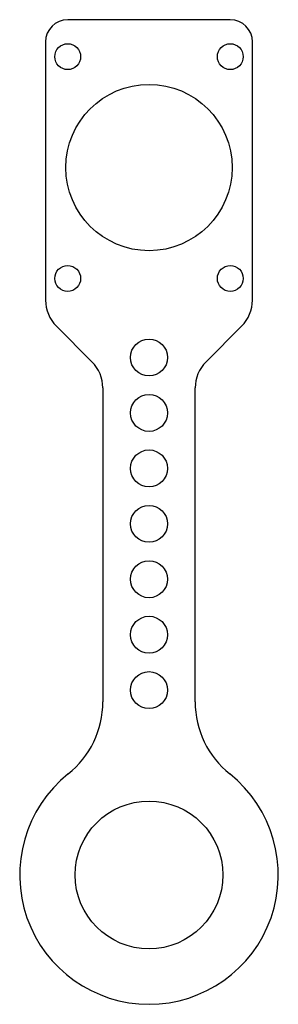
# Model space of a CAD drawing. Header units: millimetres. Extents: x 181 to 251, y 6 to 273.
import ezdxf

# ---------------------------------------------------------------- set-up
doc = ezdxf.new("R2010")
doc.units = ezdxf.units.MM

msp = doc.modelspace()

# ---------------------------------------------------------------- linework, layer by layer
at = {"color": 7, "linetype": 'Continuous', "lineweight": 25}
for p, q in [((237.9, 272.9), (193.9, 272.9)), ((187.9, 266.9), (187.9, 197.05)), ((243.9, 197.05), (243.9, 266.9)), ((190.83, 189.98), (200.47, 180.33)), ((231.33, 180.33), (240.97, 189.98)), ((203.4, 173.26), (203.4, 88.33)), ((228.4, 88.33), (228.4, 173.26))]:
    msp.add_line(p, q, dxfattribs=at)
for centre, radius in [((193.9, 262.9), 3.5), ((237.9, 262.9), 3.5), ((215.9, 232.9), 22.5), ((193.9, 202.9), 3.5), ((237.9, 202.9), 3.5), ((215.9, 181.5), 5), ((215.9, 166.5), 5), ((215.9, 151.5), 5), ((215.9, 136.5), 5), ((215.9, 121.5), 5), ((215.9, 106.5), 5), ((215.9, 91.5), 5), ((215.9, 41.5), 20)]:
    msp.add_circle(centre, radius, dxfattribs=at)
for centre, radius, start, end in [((193.9, 266.9), 6, 90, 180), ((237.9, 266.9), 6, 0, 90), ((197.9, 197.05), 10, 180, 225), ((233.9, 197.05), 10, 315, 0), ((193.4, 173.26), 10, 0, 45), ((238.4, 173.26), 10, 135, 180), ((178.4, 88.33), 25, 308.6822, 0), ((253.4, 88.33), 25, 180, 231.3178), ((215.9, 41.5), 35, 128.6822, 51.3178)]:
    msp.add_arc(centre, radius, start, end, dxfattribs=at)

doc.saveas('drawing.dxf')
